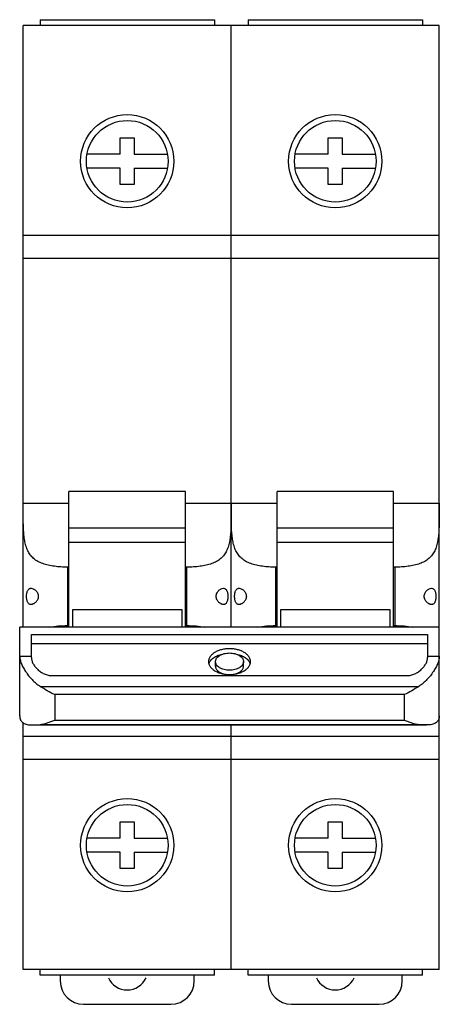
# Model space of a CAD drawing. Header units: millimetres. Extents: x 18 to 54, y 7.1 to 91.6.
import ezdxf

# ---------------------------------------------------------------- set-up
doc = ezdxf.new("R2010")
doc.units = ezdxf.units.MM
doc.header["$LTSCALE"] = 6.475046
doc.layers.get('0').update_dxf_attribs({"linetype": 'CONTINUOUS'})

msp = doc.modelspace()

# ---------------------------------------------------------------- linework, layer by layer
at = {"color": 7, "linetype": 'Continuous'}
for p, q in [((19.78, 91.613), (19.78, 91.113)), ((19.78, 91.613), (34.73, 91.613)), ((34.73, 91.613), (34.73, 91.113)), ((37.63, 91.613), (37.63, 91.113)), ((37.63, 91.613), (52.58, 91.613)), ((52.58, 91.613), (52.58, 91.113)), ((18.33, 39.467), (18.33, 91.113)), ((54.03, 91.113), (18.33, 91.113)), ((36.18, 39.467), (36.18, 91.113)), ((54.03, 10.113), (54.03, 91.113)), ((26.655, 80.063), (26.655, 81.463)), ((26.655, 81.463), (27.855, 81.463)), ((27.855, 81.463), (27.855, 80.063)), ((44.505, 80.063), (44.505, 81.463)), ((44.505, 81.463), (45.705, 81.463)), ((45.705, 81.463), (45.705, 80.063)), ((26.655, 80.063), (23.806, 80.063)), ((27.855, 80.063), (30.703, 80.063)), ((44.505, 80.063), (41.656, 80.063)), ((45.705, 80.063), (48.553, 80.063)), ((26.655, 78.863), (23.806, 78.863)), ((26.655, 77.463), (26.655, 78.863)), ((27.855, 78.863), (27.855, 77.463)), ((27.855, 78.863), (30.703, 78.863)), ((44.505, 78.863), (41.656, 78.863)), ((44.505, 77.463), (44.505, 78.863)), ((45.705, 78.863), (45.705, 77.463)), ((45.705, 78.863), (48.553, 78.863)), ((27.855, 77.463), (26.655, 77.463)), ((45.705, 77.463), (44.505, 77.463)), ((18.33, 73.113), (54.03, 73.113)), ((54.03, 71.113), (18.33, 71.113)), ((22.255, 39.467), (22.255, 51.122)), ((32.255, 51.122), (22.255, 51.122)), ((32.255, 39.467), (32.255, 51.122)), ((50.105, 51.122), (40.105, 51.122)), ((40.105, 39.467), (40.105, 51.122)), ((50.105, 39.467), (50.105, 51.122)), ((18.33, 50.126), (22.255, 50.126)), ((32.255, 50.126), (40.105, 50.126)), ((50.105, 50.126), (54.03, 50.126)), ((22.255, 48.01), (32.255, 48.01)), ((40.105, 48.01), (50.105, 48.01)), ((22.255, 46.78), (32.255, 46.78)), ((40.105, 46.78), (50.105, 46.78)), ((22.13, 44.63), (22.13, 39.613)), ((22.255, 44.63), (22.13, 44.63)), ((32.38, 44.63), (32.255, 44.63)), ((32.38, 39.613), (32.38, 44.63)), ((40.105, 44.63), (39.98, 44.63)), ((39.98, 44.63), (39.98, 39.613)), ((50.23, 44.63), (50.105, 44.63)), ((50.23, 39.613), (50.23, 44.63)), ((22.555, 40.962), (22.555, 39.467)), ((31.955, 40.962), (22.555, 40.962)), ((31.955, 39.467), (31.955, 40.962)), ((49.805, 40.962), (40.405, 40.962)), ((40.405, 40.962), (40.405, 39.467)), ((49.805, 39.467), (49.805, 40.962)), ((18.03, 31.882), (18.03, 39.467)), ((54.03, 39.467), (18.03, 39.467)), ((22.13, 39.613), (22.255, 39.613)), ((32.255, 39.613), (32.38, 39.613)), ((39.98, 39.613), (40.105, 39.613)), ((50.105, 39.613), (50.23, 39.613)), ((19.03, 36.877), (19.03, 38.851)), ((19.03, 38.851), (53.03, 38.851)), ((19.03, 38.063), (53.03, 38.063)), ((53.03, 38.851), (53.03, 36.877)), ((18.03, 37.004), (19.03, 37.004)), ((34.83, 36.13), (34.83, 36.524)), ((37.23, 36.13), (37.23, 36.524)), ((53.03, 37.004), (54.03, 37.004)), ((20.83, 35.317), (51.23, 35.317)), ((19.78, 34.398), (52.279, 34.398)), ((21.03, 33.689), (21.03, 31.503)), ((51.03, 33.689), (21.03, 33.689)), ((51.03, 31.503), (51.03, 33.689)), ((18.33, 10.113), (18.33, 31.265)), ((21.03, 31.503), (51.03, 31.503)), ((19.114, 31.087), (19.78, 31.13)), ((19.114, 31.087), (52.945, 31.087)), ((19.78, 31.13), (52.279, 31.13)), ((36.18, 10.113), (36.18, 31.087)), ((52.945, 31.088), (52.279, 31.13)), ((18.33, 30.113), (54.03, 30.113)), ((54.03, 28.113), (18.33, 28.113)), ((26.655, 22.763), (27.855, 22.763)), ((26.655, 21.363), (26.655, 22.763)), ((27.855, 22.763), (27.855, 21.363)), ((44.505, 22.763), (45.705, 22.763)), ((44.505, 21.363), (44.505, 22.763)), ((45.705, 22.763), (45.705, 21.363)), ((26.655, 21.363), (23.806, 21.363)), ((27.855, 21.363), (30.703, 21.363)), ((44.505, 21.363), (41.656, 21.363)), ((45.705, 21.363), (48.553, 21.363)), ((26.655, 20.163), (23.806, 20.163)), ((26.655, 18.763), (26.655, 20.163)), ((27.855, 20.163), (30.703, 20.163)), ((27.855, 20.163), (27.855, 18.763)), ((44.505, 20.163), (41.656, 20.163)), ((44.505, 18.763), (44.505, 20.163)), ((45.705, 20.163), (48.553, 20.163)), ((45.705, 20.163), (45.705, 18.763)), ((27.855, 18.763), (26.655, 18.763)), ((45.705, 18.763), (44.505, 18.763)), ((54.03, 10.113), (18.33, 10.113)), ((19.78, 9.613), (19.78, 10.113)), ((34.73, 9.613), (19.78, 9.613)), ((21.505, 9.613), (21.505, 9.113)), ((33.005, 9.113), (33.005, 9.613)), ((34.73, 9.613), (34.73, 10.113)), ((37.63, 9.613), (37.63, 10.113)), ((52.58, 9.613), (37.63, 9.613)), ((39.355, 9.613), (39.355, 9.113)), ((50.855, 9.113), (50.855, 9.613)), ((52.58, 9.613), (52.58, 10.113)), ((23.505, 7.113), (31.005, 7.113)), ((41.355, 7.113), (48.855, 7.113))]:
    msp.add_line(p, q, dxfattribs=at)
for centre, radius in [((27.255, 79.463), 4), ((27.255, 79.463), 3.5), ((45.105, 79.463), 4), ((45.105, 79.463), 3.5), ((27.255, 20.763), 4), ((45.105, 20.763), 4), ((27.255, 20.763), 3.5), ((45.105, 20.763), 3.5)]:
    msp.add_circle(centre, radius, dxfattribs=at)
for centre, radius, start, end in [((27.255, 10.113), 1.769, 203.94261, 335.99634), ((45.105, 10.113), 1.769, 203.94261, 335.99634), ((23.505, 9.113), 2, 180, 270), ((31.005, 9.113), 2, 270, 360), ((41.355, 9.113), 2, 180, 270), ((48.855, 9.113), 2, 270, 360)]:
    msp.add_arc(centre, radius, start, end, dxfattribs=at)
for points, knots in [([(22.13, 44.63), (21.94, 44.63), (21.566, 44.641), (21.016, 44.692), (20.575, 44.768), (20.242, 44.853), (19.936, 44.951), (19.586, 45.107), (19.221, 45.358), (18.929, 45.672), (18.71, 46.042), (18.555, 46.458), (18.453, 46.913), (18.389, 47.4), (18.354, 47.913), (18.337, 48.447), (18.331, 48.997), (18.33, 49.559), (18.33, 49.936), (18.33, 50.126)], [0, 0, 0, 0, 0.07078, 0.139987, 0.206205, 0.237857, 0.26842, 0.326241, 0.380415, 0.432713, 0.485354, 0.540138, 0.598017, 0.659194, 0.723415, 0.790202, 0.858974, 0.92912, 1, 1, 1, 1]), ([(36.18, 50.126), (36.18, 49.936), (36.18, 49.559), (36.178, 48.997), (36.172, 48.447), (36.155, 47.913), (36.12, 47.4), (36.056, 46.913), (35.954, 46.458), (35.8, 46.042), (35.581, 45.672), (35.288, 45.358), (34.924, 45.107), (34.573, 44.951), (34.268, 44.853), (33.935, 44.768), (33.493, 44.692), (32.944, 44.641), (32.569, 44.63), (32.38, 44.63)], [0, 0, 0, 0, 0.07088, 0.141026, 0.209798, 0.276585, 0.340806, 0.401983, 0.459862, 0.514646, 0.567287, 0.619585, 0.67376, 0.73158, 0.762143, 0.793795, 0.860013, 0.92922, 1, 1, 1, 1]), ([(39.98, 44.63), (39.79, 44.63), (39.416, 44.641), (38.866, 44.692), (38.425, 44.768), (38.092, 44.853), (37.786, 44.951), (37.436, 45.107), (37.071, 45.358), (36.779, 45.672), (36.56, 46.042), (36.405, 46.458), (36.303, 46.913), (36.239, 47.4), (36.204, 47.913), (36.187, 48.447), (36.181, 48.997), (36.18, 49.559), (36.18, 49.936), (36.18, 50.126)], [0, 0, 0, 0, 0.07078, 0.139987, 0.206205, 0.237857, 0.26842, 0.326241, 0.380415, 0.432713, 0.485354, 0.540138, 0.598017, 0.659194, 0.723415, 0.790202, 0.858974, 0.92912, 1, 1, 1, 1]), ([(54.03, 50.126), (54.03, 49.936), (54.03, 49.559), (54.028, 48.997), (54.022, 48.447), (54.005, 47.913), (53.97, 47.4), (53.906, 46.913), (53.804, 46.458), (53.65, 46.042), (53.431, 45.672), (53.138, 45.358), (52.774, 45.107), (52.423, 44.951), (52.118, 44.853), (51.785, 44.768), (51.343, 44.692), (50.794, 44.641), (50.419, 44.63), (50.23, 44.63)], [0, 0, 0, 0, 0.07088, 0.141026, 0.209798, 0.276585, 0.340806, 0.401983, 0.459862, 0.514646, 0.567287, 0.619585, 0.67376, 0.73158, 0.762143, 0.793795, 0.860013, 0.92922, 1, 1, 1, 1]), ([(18.62, 42.122), (18.62, 42.171), (18.624, 42.266), (18.643, 42.404), (18.674, 42.528), (18.718, 42.635), (18.774, 42.719), (18.842, 42.78), (18.919, 42.815), (18.974, 42.822), (19.002, 42.822)], [0, 0, 0, 0, 0.166485, 0.32576, 0.471923, 0.601472, 0.714318, 0.814042, 0.906983, 1, 1, 1, 1]), ([(19.002, 42.822), (19.067, 42.822), (19.17, 42.792), (19.294, 42.719), (19.389, 42.641), (19.478, 42.542), (19.556, 42.421), (19.611, 42.279), (19.625, 42.175), (19.625, 42.122)], [0, 0, 0, 0, 0.192565, 0.303251, 0.423797, 0.554199, 0.694427, 0.843968, 1, 1, 1, 1]), ([(34.884, 42.122), (34.884, 42.175), (34.898, 42.279), (34.954, 42.421), (35.031, 42.542), (35.12, 42.641), (35.216, 42.719), (35.339, 42.792), (35.442, 42.822), (35.508, 42.822)], [0, 0, 0, 0, 0.15603, 0.305572, 0.4458, 0.576202, 0.696749, 0.807435, 1, 1, 1, 1]), ([(35.508, 42.822), (35.535, 42.822), (35.59, 42.815), (35.668, 42.78), (35.736, 42.719), (35.791, 42.635), (35.835, 42.528), (35.866, 42.404), (35.885, 42.266), (35.889, 42.171), (35.889, 42.122)], [0, 0, 0, 0, 0.093016, 0.185958, 0.285682, 0.398528, 0.528077, 0.67424, 0.833516, 1, 1, 1, 1]), ([(36.47, 42.122), (36.47, 42.171), (36.474, 42.266), (36.493, 42.404), (36.524, 42.528), (36.568, 42.635), (36.624, 42.719), (36.692, 42.78), (36.769, 42.815), (36.824, 42.822), (36.852, 42.822)], [0, 0, 0, 0, 0.166485, 0.32576, 0.471923, 0.601472, 0.714318, 0.814042, 0.906983, 1, 1, 1, 1]), ([(36.852, 42.822), (36.917, 42.822), (37.02, 42.792), (37.144, 42.719), (37.239, 42.641), (37.328, 42.542), (37.406, 42.421), (37.461, 42.279), (37.475, 42.175), (37.475, 42.122)], [0, 0, 0, 0, 0.192565, 0.303251, 0.423797, 0.554199, 0.694427, 0.843968, 1, 1, 1, 1]), ([(52.734, 42.122), (52.734, 42.175), (52.748, 42.279), (52.804, 42.421), (52.881, 42.542), (52.97, 42.641), (53.066, 42.719), (53.189, 42.792), (53.292, 42.822), (53.358, 42.822)], [0, 0, 0, 0, 0.15603, 0.305572, 0.4458, 0.576202, 0.696749, 0.807435, 1, 1, 1, 1]), ([(53.358, 42.822), (53.385, 42.822), (53.44, 42.815), (53.518, 42.78), (53.586, 42.719), (53.641, 42.635), (53.685, 42.528), (53.716, 42.404), (53.735, 42.266), (53.739, 42.171), (53.739, 42.122)], [0, 0, 0, 0, 0.093016, 0.185958, 0.285682, 0.398528, 0.528077, 0.67424, 0.833516, 1, 1, 1, 1]), ([(19.002, 41.422), (18.974, 41.422), (18.919, 41.429), (18.842, 41.464), (18.774, 41.524), (18.718, 41.609), (18.674, 41.715), (18.643, 41.839), (18.624, 41.977), (18.62, 42.073), (18.62, 42.122)], [0, 0, 0, 0, 0.093017, 0.185958, 0.285682, 0.398528, 0.528077, 0.67424, 0.833516, 1, 1, 1, 1]), ([(19.625, 42.122), (19.625, 42.069), (19.611, 41.965), (19.556, 41.823), (19.478, 41.702), (19.389, 41.603), (19.294, 41.525), (19.17, 41.452), (19.067, 41.422), (19.002, 41.422)], [0, 0, 0, 0, 0.15603, 0.305572, 0.4458, 0.576202, 0.696749, 0.807435, 1, 1, 1, 1]), ([(35.508, 41.422), (35.442, 41.422), (35.339, 41.452), (35.216, 41.525), (35.12, 41.603), (35.031, 41.702), (34.954, 41.823), (34.898, 41.965), (34.884, 42.069), (34.884, 42.122)], [0, 0, 0, 0, 0.192565, 0.303251, 0.423797, 0.554199, 0.694427, 0.843968, 1, 1, 1, 1]), ([(35.889, 42.122), (35.889, 42.073), (35.885, 41.977), (35.866, 41.839), (35.835, 41.715), (35.791, 41.609), (35.736, 41.524), (35.668, 41.464), (35.59, 41.429), (35.535, 41.422), (35.508, 41.422)], [0, 0, 0, 0, 0.166485, 0.32576, 0.471923, 0.601472, 0.714318, 0.814042, 0.906983, 1, 1, 1, 1]), ([(36.852, 41.422), (36.824, 41.422), (36.769, 41.429), (36.692, 41.464), (36.624, 41.524), (36.568, 41.609), (36.524, 41.715), (36.493, 41.839), (36.474, 41.977), (36.47, 42.073), (36.47, 42.122)], [0, 0, 0, 0, 0.093017, 0.185958, 0.285682, 0.398528, 0.528077, 0.67424, 0.833516, 1, 1, 1, 1]), ([(37.475, 42.122), (37.475, 42.069), (37.461, 41.965), (37.406, 41.823), (37.328, 41.702), (37.239, 41.603), (37.144, 41.525), (37.02, 41.452), (36.917, 41.422), (36.852, 41.422)], [0, 0, 0, 0, 0.15603, 0.305572, 0.4458, 0.576202, 0.696749, 0.807435, 1, 1, 1, 1]), ([(53.358, 41.422), (53.292, 41.422), (53.189, 41.452), (53.066, 41.525), (52.97, 41.603), (52.881, 41.702), (52.804, 41.823), (52.748, 41.965), (52.734, 42.069), (52.734, 42.122)], [0, 0, 0, 0, 0.192565, 0.303251, 0.423797, 0.554199, 0.694427, 0.843968, 1, 1, 1, 1]), ([(53.739, 42.122), (53.739, 42.073), (53.735, 41.977), (53.716, 41.839), (53.685, 41.715), (53.641, 41.609), (53.586, 41.524), (53.518, 41.464), (53.44, 41.429), (53.385, 41.422), (53.358, 41.422)], [0, 0, 0, 0, 0.166485, 0.32576, 0.471923, 0.601472, 0.714318, 0.814042, 0.906983, 1, 1, 1, 1]), ([(20.593, 39.474), (20.84, 39.525), (21.351, 39.593), (21.867, 39.613), (22.13, 39.613)], [0, 0, 0, 0, 0.489158, 1, 1, 1, 1]), ([(32.38, 39.613), (32.643, 39.613), (33.158, 39.593), (33.67, 39.525), (33.916, 39.474)], [0, 0, 0, 0, 0.510841, 1, 1, 1, 1]), ([(38.443, 39.474), (38.69, 39.525), (39.201, 39.593), (39.717, 39.613), (39.98, 39.613)], [0, 0, 0, 0, 0.489158, 1, 1, 1, 1]), ([(50.23, 39.613), (50.493, 39.613), (51.008, 39.593), (51.52, 39.525), (51.766, 39.474)], [0, 0, 0, 0, 0.510841, 1, 1, 1, 1]), ([(36.03, 37.632), (35.912, 37.632), (35.68, 37.618), (35.344, 37.556), (35.033, 37.456), (34.76, 37.319), (34.533, 37.153), (34.387, 36.989), (34.305, 36.848), (34.262, 36.742), (34.236, 36.634), (34.23, 36.56), (34.23, 36.524)], [0, 0, 0, 0, 0.152015, 0.300479, 0.442041, 0.574106, 0.695035, 0.804684, 0.855867, 0.905087, 0.952908, 1, 1, 1, 1]), ([(34.83, 36.524), (34.83, 36.548), (34.834, 36.597), (34.857, 36.695), (34.918, 36.815), (35.032, 36.943), (35.183, 37.054), (35.366, 37.145), (35.573, 37.212), (35.797, 37.254), (35.951, 37.263), (36.03, 37.263)], [0, 0, 0, 0, 0.047102, 0.094933, 0.195109, 0.304781, 0.42574, 0.557844, 0.699436, 0.847961, 1, 1, 1, 1]), ([(37.83, 36.524), (37.83, 36.56), (37.824, 36.634), (37.797, 36.742), (37.754, 36.848), (37.672, 36.989), (37.526, 37.153), (37.299, 37.319), (37.026, 37.456), (36.715, 37.556), (36.379, 37.618), (36.147, 37.632), (36.03, 37.632)], [0, 0, 0, 0, 0.047092, 0.094912, 0.144131, 0.195312, 0.304959, 0.425887, 0.557954, 0.699517, 0.847984, 1, 1, 1, 1]), ([(36.03, 37.263), (36.108, 37.263), (36.262, 37.254), (36.487, 37.212), (36.694, 37.145), (36.876, 37.054), (37.027, 36.943), (37.141, 36.815), (37.202, 36.695), (37.226, 36.597), (37.23, 36.548), (37.23, 36.524)], [0, 0, 0, 0, 0.152041, 0.300562, 0.442151, 0.574253, 0.695211, 0.804885, 0.905064, 0.952897, 1, 1, 1, 1]), ([(18.03, 37.004), (18.03, 36.955), (18.036, 36.854), (18.063, 36.699), (18.106, 36.535), (18.165, 36.366), (18.238, 36.193), (18.357, 35.955), (18.537, 35.656), (18.792, 35.309), (19.085, 34.976), (19.413, 34.666), (19.654, 34.482), (19.78, 34.398)], [0, 0, 0, 0, 0.045179, 0.093907, 0.146077, 0.201461, 0.259749, 0.320585, 0.448361, 0.582117, 0.719615, 0.859317, 1, 1, 1, 1]), ([(19.03, 36.877), (19.03, 36.793), (19.051, 36.663), (19.108, 36.495), (19.191, 36.316), (19.333, 36.095), (19.554, 35.851), (19.82, 35.634), (20.128, 35.46), (20.469, 35.344), (20.709, 35.317), (20.83, 35.317)], [0, 0, 0, 0, 0.097098, 0.15018, 0.206118, 0.325471, 0.452819, 0.585699, 0.722131, 0.86061, 1, 1, 1, 1]), ([(34.23, 36.524), (34.23, 36.488), (34.236, 36.414), (34.262, 36.306), (34.305, 36.2), (34.387, 36.059), (34.533, 35.895), (34.76, 35.729), (35.033, 35.592), (35.344, 35.492), (35.68, 35.43), (35.912, 35.416), (36.03, 35.416)], [0, 0, 0, 0, 0.047092, 0.094912, 0.144131, 0.195312, 0.304959, 0.425887, 0.557954, 0.699517, 0.847984, 1, 1, 1, 1]), ([(34.259, 36.328), (34.273, 36.376), (34.312, 36.472), (34.399, 36.607), (34.514, 36.734), (34.654, 36.85), (34.817, 36.953), (35.066, 37.075), (35.271, 37.139), (35.413, 37.171)], [0, 0, 0, 0, 0.101131, 0.207802, 0.32142, 0.442706, 0.571807, 0.708353, 1, 1, 1, 1]), ([(36.03, 35.785), (35.951, 35.785), (35.797, 35.794), (35.573, 35.836), (35.366, 35.903), (35.183, 35.994), (35.032, 36.105), (34.918, 36.233), (34.857, 36.353), (34.834, 36.451), (34.83, 36.5), (34.83, 36.524)], [0, 0, 0, 0, 0.152041, 0.300562, 0.442151, 0.574253, 0.695211, 0.804885, 0.905064, 0.952897, 1, 1, 1, 1]), ([(36.03, 35.416), (36.147, 35.416), (36.379, 35.43), (36.715, 35.492), (37.026, 35.592), (37.299, 35.729), (37.526, 35.895), (37.672, 36.059), (37.754, 36.2), (37.797, 36.306), (37.824, 36.414), (37.83, 36.488), (37.83, 36.524)], [0, 0, 0, 0, 0.152015, 0.300479, 0.442041, 0.574106, 0.695035, 0.804684, 0.855867, 0.905087, 0.952908, 1, 1, 1, 1]), ([(37.23, 36.524), (37.23, 36.5), (37.226, 36.451), (37.202, 36.353), (37.141, 36.233), (37.027, 36.105), (36.876, 35.994), (36.694, 35.903), (36.487, 35.836), (36.262, 35.794), (36.108, 35.785), (36.03, 35.785)], [0, 0, 0, 0, 0.047102, 0.094933, 0.195109, 0.304781, 0.42574, 0.557844, 0.699436, 0.847961, 1, 1, 1, 1]), ([(36.644, 37.172), (36.786, 37.14), (36.991, 37.076), (37.241, 36.954), (37.404, 36.85), (37.545, 36.734), (37.659, 36.608), (37.747, 36.473), (37.786, 36.376), (37.801, 36.328)], [0, 0, 0, 0, 0.291662, 0.428221, 0.557332, 0.678623, 0.792237, 0.898894, 1, 1, 1, 1]), ([(51.23, 35.317), (51.35, 35.317), (51.59, 35.344), (51.931, 35.46), (52.239, 35.634), (52.506, 35.851), (52.726, 36.095), (52.868, 36.316), (52.951, 36.495), (53.009, 36.663), (53.03, 36.793), (53.03, 36.877)], [0, 0, 0, 0, 0.139386, 0.277872, 0.41431, 0.547188, 0.67453, 0.793886, 0.849828, 0.90291, 1, 1, 1, 1]), ([(54.03, 37.004), (54.03, 36.955), (54.023, 36.854), (53.997, 36.699), (53.954, 36.536), (53.895, 36.367), (53.821, 36.193), (53.703, 35.955), (53.523, 35.656), (53.268, 35.309), (52.974, 34.976), (52.647, 34.666), (52.406, 34.482), (52.279, 34.398)], [0, 0, 0, 0, 0.045177, 0.093899, 0.146064, 0.201445, 0.259734, 0.320571, 0.448351, 0.582108, 0.719608, 0.859315, 1, 1, 1, 1]), ([(34.83, 36.13), (34.83, 36.098), (34.837, 36.033), (34.867, 35.938), (34.918, 35.847), (35.012, 35.728), (35.177, 35.599), (35.333, 35.526), (35.417, 35.495)], [0, 0, 0, 0, 0.104383, 0.211538, 0.323844, 0.443081, 0.705307, 1, 1, 1, 1]), ([(36.64, 35.494), (36.725, 35.525), (36.881, 35.598), (37.046, 35.727), (37.141, 35.846), (37.192, 35.938), (37.223, 36.033), (37.23, 36.098), (37.23, 36.13)], [0, 0, 0, 0, 0.294761, 0.557031, 0.676267, 0.788552, 0.895667, 1, 1, 1, 1]), ([(21.03, 33.689), (20.814, 33.787), (20.389, 34.009), (19.982, 34.264), (19.78, 34.398)], [0, 0, 0, 0, 0.49357, 1, 1, 1, 1]), ([(52.279, 34.398), (52.077, 34.264), (51.671, 34.009), (51.245, 33.787), (51.03, 33.689)], [0, 0, 0, 0, 0.506425, 1, 1, 1, 1]), ([(18.03, 31.882), (18.03, 31.815), (18.038, 31.716), (18.072, 31.593), (18.107, 31.51), (18.151, 31.435), (18.203, 31.368), (18.265, 31.309), (18.358, 31.24), (18.495, 31.172), (18.682, 31.12), (18.891, 31.092), (19.038, 31.087), (19.114, 31.087)], [0, 0, 0, 0, 0.131435, 0.192072, 0.250056, 0.306202, 0.361356, 0.416398, 0.472126, 0.588087, 0.713491, 0.850494, 1, 1, 1, 1]), ([(19.78, 31.13), (19.883, 31.14), (20.092, 31.175), (20.403, 31.257), (20.718, 31.368), (20.926, 31.455), (21.03, 31.503)], [0, 0, 0, 0, 0.237413, 0.483594, 0.738075, 1, 1, 1, 1]), ([(51.03, 31.503), (51.134, 31.455), (51.341, 31.368), (51.656, 31.257), (51.968, 31.175), (52.176, 31.14), (52.279, 31.13)], [0, 0, 0, 0, 0.261924, 0.516402, 0.762584, 1, 1, 1, 1]), ([(54.03, 31.882), (54.03, 31.815), (54.021, 31.716), (53.987, 31.593), (53.953, 31.51), (53.909, 31.435), (53.856, 31.368), (53.795, 31.309), (53.701, 31.24), (53.564, 31.172), (53.377, 31.12), (53.168, 31.092), (53.021, 31.087), (52.945, 31.087)], [0, 0, 0, 0, 0.13144, 0.192083, 0.250063, 0.306205, 0.361359, 0.416402, 0.47214, 0.588129, 0.71353, 0.850502, 1, 1, 1, 1])]:
    msp.add_open_spline(points, degree=3, knots=knots, dxfattribs=at)

doc.saveas('drawing.dxf')
